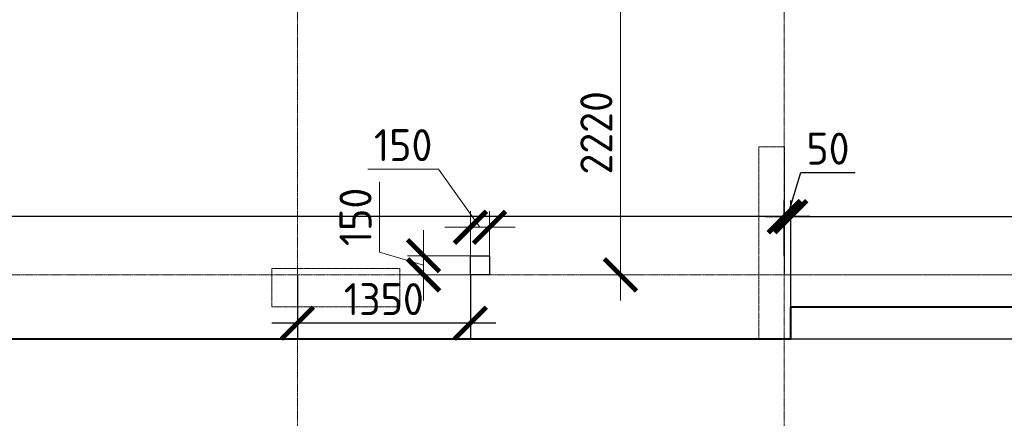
# Model space of a CAD drawing. Header units: millimetres. Extents: x -386473 to 311666, y -59266 to 291810.
# Tile 25 of 132: x -158329 to -150646, y 12434 to 15548. Entities that reach past the tile are written whole.
import ezdxf

# ---------------------------------------------------------------- set-up
doc = ezdxf.new("R2010")
doc.units = ezdxf.units.MM
for name, pattern in [('______5', [1100, 800, -100, 100, -100]), ('DASHED', [7, 5, -2, 0]), ('осевая', [50.8, 31.75, -6.35, 6.35, -6.35])]:
    doc.linetypes.add(name, pattern=pattern)
for name, color, linetype, lineweight in [('ВК_отверстия в полу размеры', 7, 'Continuous', 5), ('Оси', 40, '______5', 18), ('Перекрытие ж_бетон', 1, 'Continuous', 30), ('РАЗМЕРЫ', 1, 'Continuous', 9)]:
    doc.layers.add(name, color=color, linetype=linetype, lineweight=lineweight)
doc.layers.add('Колонна_ бетон', color=7, linetype='Continuous', lineweight=50, true_color=0xb4b496)
doc.styles.add('GOST-2.304_Type-B', font='GOST_Common.ttf')
doc.dimstyles.new('СПДС', dxfattribs={"dimscale": 100, "dimtxt": 2.5, "dimasz": 2.5, "dimexe": 1.25, "dimexo": 0, "dimtad": 1, "dimdec": 0, "dimtxsty": 'GOST-2.304_Type-B', "dimblk": 'ARCHTICK', "dimcen": 2.5, "dimdle": 2, "dimadec": 0, "dimazin": 2, "dimtfac": 0.75, "dimtdec": 0, "dimtmove": 1, "dimatfit": 3, "dimfxl": 1, "dimtolj": 1, "dimarcsym": 1})

# ---------------------------------------------------------------- blocks, each defined once
blk = doc.blocks.new('_ArchTick')
at = {"color": 0, "linetype": 'ByBlock', "const_width": 0.15}
blk.add_lwpolyline([(-0.5, -0.5), (0.5, 0.5)], dxfattribs=at)
blk = doc.blocks.new('*D137')
at = {"layer": 'DEFPOINTS', "color": 0, "transparency": 16777216}
for p in [(-146162.9, 14009.7), (-152312.7, 13304.4), (-146162.9, 13304.4)]:
    blk.add_point(p, dxfattribs=at)
at = {"layer": 'РАЗМЕРЫ', "color": 0, "lineweight": -2, "transparency": 16777216}
for p, q in [((-152312.7, 13304.4), (-152312.7, 14134.7)), ((-146162.9, 13304.4), (-146162.9, 14134.7)), ((-152512.7, 14009.7), (-145962.9, 14009.7))]:
    blk.add_line(p, q, dxfattribs=at)
at = {"layer": 'РАЗМЕРЫ', "color": 0, "lineweight": -2, "transparency": 16777216, "xscale": 250, "yscale": 250, "zscale": 250, "rotation": 180}
blk.add_blockref('_ArchTick', (-152312.7, 14009.7), dxfattribs=at)
at = {"layer": 'РАЗМЕРЫ', "color": 0, "lineweight": -2, "transparency": 16777216, "xscale": 250, "yscale": 250, "zscale": 250}
blk.add_blockref('_ArchTick', (-146162.9, 14009.7), dxfattribs=at)
at = {"layer": 'РАЗМЕРЫ', "color": 0, "lineweight": 0, "transparency": 16777216, "insert": (-149237.8, 14197.2), "char_height": 250, "attachment_point": 5, "style": 'GOST-2.304_Type-B'}
blk.add_mtext('\\A1;6150', dxfattribs=at)
blk = doc.blocks.new('*D138')
at = {"layer": 'DEFPOINTS', "color": 0, "transparency": 16777216}
for p in [(-152362.9, 14009.7), (-152362.9, 13707.2), (-152312.7, 13304.4)]:
    blk.add_point(p, dxfattribs=at)
at = {"layer": 'РАЗМЕРЫ', "color": 0, "lineweight": -2, "transparency": 16777216}
for p, q in [((-152337.8, 14009.7), (-152234.7, 14353.4)), ((-152234.7, 14353.4), (-151809.7, 14353.4)), ((-152362.9, 13707.2), (-152362.9, 14134.7)), ((-152312.7, 13304.4), (-152312.7, 14134.7)), ((-152362.9, 14009.7), (-152612.9, 14009.7)), ((-152312.7, 14009.7), (-152362.9, 14009.7)), ((-152312.7, 14009.7), (-152362.9, 14009.7)), ((-152312.7, 14009.7), (-152062.7, 14009.7))]:
    blk.add_line(p, q, dxfattribs=at)
at = {"layer": 'РАЗМЕРЫ', "color": 0, "lineweight": -2, "transparency": 16777216, "xscale": 250, "yscale": 250, "zscale": 250}
blk.add_blockref('_ArchTick', (-152362.9, 14009.7), dxfattribs=at)
at = {"layer": 'РАЗМЕРЫ', "color": 0, "lineweight": -2, "transparency": 16777216, "xscale": 250, "yscale": 250, "zscale": 250, "rotation": 180}
blk.add_blockref('_ArchTick', (-152312.7, 14009.7), dxfattribs=at)
at = {"layer": 'РАЗМЕРЫ', "color": 0, "lineweight": 0, "transparency": 16777216, "insert": (-152022.2, 14540.9), "char_height": 250, "attachment_point": 5, "style": 'GOST-2.304_Type-B'}
blk.add_mtext('\\A1;50', dxfattribs=at)
blk = doc.blocks.new('*D125')
at = {"layer": 'DEFPOINTS', "color": 0, "transparency": 16777216}
for p in [(-188862.9, 14009.7), (-188862.9, 13722.7), (-152362.9, 13707.2)]:
    blk.add_point(p, dxfattribs=at)
at = {"layer": 'РАЗМЕРЫ', "color": 0, "lineweight": -2, "transparency": 16777216}
for p, q in [((-188862.9, 13722.7), (-188862.9, 14134.7)), ((-152362.9, 13707.2), (-152362.9, 14134.7)), ((-152162.9, 14009.7), (-189062.9, 14009.7))]:
    blk.add_line(p, q, dxfattribs=at)
at = {"layer": 'РАЗМЕРЫ', "color": 0, "lineweight": -2, "transparency": 16777216, "xscale": 250, "yscale": 250, "zscale": 250, "rotation": 180}
blk.add_blockref('_ArchTick', (-188862.9, 14009.7), dxfattribs=at)
at = {"layer": 'РАЗМЕРЫ', "color": 0, "lineweight": -2, "transparency": 16777216, "xscale": 250, "yscale": 250, "zscale": 250}
blk.add_blockref('_ArchTick', (-152362.9, 14009.7), dxfattribs=at)
at = {"layer": 'РАЗМЕРЫ', "color": 0, "lineweight": 0, "transparency": 16777216, "insert": (-170612.9, 14197.2), "char_height": 250, "attachment_point": 5, "style": 'GOST-2.304_Type-B'}
blk.add_mtext('\\A1;36500', dxfattribs=at)
blk = doc.blocks.new('*D153')
at = {"layer": 'DEFPOINTS', "color": 0, "transparency": 16777216}
for p in [(-152175.1, 13304.4), (-150194.6, 13304.4), (-152312.7, 13054.4)]:
    blk.add_point(p, dxfattribs=at)
at = {"layer": 'РАЗМЕРЫ', "color": 0, "lineweight": -2, "transparency": 16777216}
for p, q in [((-149600.9, 13357.5), (-149600.9, 13957.5)), ((-150194.6, 12854.4), (-150194.6, 13504.4)), ((-152175.1, 13304.4), (-150069.6, 13304.4)), ((-150194.6, 13179.4), (-149600.9, 13357.5)), ((-152312.7, 13054.4), (-150069.6, 13054.4))]:
    blk.add_line(p, q, dxfattribs=at)
at = {"layer": 'РАЗМЕРЫ', "color": 0, "lineweight": -2, "transparency": 16777216, "xscale": 250, "yscale": 250, "zscale": 250}
for p, rotation in [((-150194.6, 13304.4), 90), ((-150194.6, 13054.4), 270)]:
    blk.add_blockref('_ArchTick', p, dxfattribs=dict(at, rotation=rotation))
at = {"layer": 'РАЗМЕРЫ', "color": 0, "lineweight": 0, "transparency": 16777216, "insert": (-149788.4, 13657.5), "char_height": 250, "attachment_point": 5, "rotation": 90, "style": 'GOST-2.304_Type-B'}
blk.add_mtext('\\A1;250', dxfattribs=at)
blk = doc.blocks.new('оси2')
at = {"layer": 'Оси', "color": 16, "linetype": 'осевая', "lineweight": 0, "ltscale": 0.25, "transparency": 33554687}
for p, q in [((1020445.5, 5465.4), (1020445.5, -20739.3)), ((1024245.5, 5465.4), (1024245.5, -20739.3)), ((979200, -14692.9), (1032582.1, -14692.9))]:
    blk.add_line(p, q, dxfattribs=at)
blk = doc.blocks.new('стены подвала')
at = {"layer": 'Колонна_ бетон', "color": 252, "linetype": 'DASHED', "lineweight": 0, "ltscale": 0.3, "true_color": 0x939598, "transparency": 33554687}
for p, q in [((-157497.4, -25675.4, 160), (-157497.4, -25675.4, 160)), ((-157497.4, -25675.4, 160), (-157297.4, -25675.4, 160)), ((-157497.4, -27175.4, 160), (-157497.4, -25675.4, 160)), ((-157297.4, -25675.4, 160), (-157297.4, -25675.4, 160)), ((-157297.4, -25675.4, 160), (-157297.4, -26675.4, 160)), ((-160297.4, -26625.4, 160), (-161297.4, -26625.4, 160)), ((-161297.4, -26625.4, 160), (-161297.4, -26925.4, 160)), ((-160297.4, -26925.4, 160), (-160297.4, -26625.4, 160)), ((-157297.4, -26675.4, 160), (-151097.4, -26675.4, 160)), ((-157297.4, -26675.4, 160), (-157297.4, -26675.4, 160)), ((-160297.4, -26925.4, 160), (-161297.4, -26925.4, 160)), ((-157247.4, -26925.4, 160), (-157247.4, -26925.4, 160)), ((-150847.4, -26925.4, 160), (-157247.4, -26925.4, 160)), ((-157247.4, -26925.4, 160), (-157247.4, -27175.4, 160)), ((-157497.4, -27175.4, 160), (-157497.4, -27175.4, 160)), ((-157497.4, -27175.4, 160), (-157247.4, -27175.4, 160)), ((-157247.4, -27175.4, 160), (-157247.4, -27175.4, 160))]:
    blk.add_line(p, q, dxfattribs=at)
blk = doc.blocks.new('*D1089')
at = {"layer": 'DEFPOINTS', "color": 0, "transparency": 16777216}
for p in [(-152796.3, 46969.8), (-152796.3, 46747.7), (-152646.3, 46747.7)]:
    blk.add_point(p, dxfattribs=at)
at = {"layer": 'РАЗМЕРЫ', "color": 0, "lineweight": -2, "transparency": 16777216}
for p, q in [((-153045.6, 47424), (-153595.6, 47424)), ((-152721.3, 46969.8), (-153045.6, 47424)), ((-152796.3, 46747.7), (-152796.3, 47094.8)), ((-152646.3, 46747.7), (-152646.3, 47094.8)), ((-152446.3, 46969.8), (-152996.3, 46969.8))]:
    blk.add_line(p, q, dxfattribs=at)
at = {"layer": 'РАЗМЕРЫ', "color": 0, "lineweight": -2, "transparency": 16777216, "xscale": 250, "yscale": 250, "zscale": 250, "rotation": 180}
blk.add_blockref('_ArchTick', (-152796.3, 46969.8), dxfattribs=at)
at = {"layer": 'РАЗМЕРЫ', "color": 0, "lineweight": -2, "transparency": 16777216, "xscale": 250, "yscale": 250, "zscale": 250}
blk.add_blockref('_ArchTick', (-152646.3, 46969.8), dxfattribs=at)
at = {"layer": 'РАЗМЕРЫ', "color": 0, "lineweight": 0, "transparency": 16777216, "insert": (-153320.6, 47611.5), "char_height": 250, "attachment_point": 5, "style": 'GOST-2.304_Type-B'}
blk.add_mtext('\\A1;150', dxfattribs=at)
blk = doc.blocks.new('*D932')
at = {"layer": 'DEFPOINTS', "color": 0, "transparency": 16777216}
for p in [(-151916.9, 48817.7), (-151916.9, 46597.7), (-151625.5, 46597.7)]:
    blk.add_point(p, dxfattribs=at)
at = {"layer": 'РАЗМЕРЫ', "color": 0, "lineweight": -2, "transparency": 16777216}
for p, q in [((-151625.5, 49017.7), (-151625.5, 46397.7)), ((-151916.9, 48817.7), (-151500.5, 48817.7)), ((-151916.9, 46597.7), (-151500.5, 46597.7))]:
    blk.add_line(p, q, dxfattribs=at)
at = {"layer": 'РАЗМЕРЫ', "color": 0, "lineweight": -2, "transparency": 16777216, "xscale": 250, "yscale": 250, "zscale": 250}
for p, rotation in [((-151625.5, 48817.7), 90), ((-151625.5, 46597.7), 270)]:
    blk.add_blockref('_ArchTick', p, dxfattribs=dict(at, rotation=rotation))
at = {"layer": 'РАЗМЕРЫ', "color": 0, "lineweight": 0, "transparency": 16777216, "insert": (-151813, 47707.7), "char_height": 250, "attachment_point": 5, "rotation": 90, "style": 'GOST-2.304_Type-B'}
blk.add_mtext('\\A1;2220', dxfattribs=at)
blk = doc.blocks.new('*D905')
at = {"layer": 'DEFPOINTS', "color": 0, "transparency": 16777216}
for p in [(-152749.7, 46747.7), (-153161.3, 46597.7), (-152771.8, 46597.7)]:
    blk.add_point(p, dxfattribs=at)
at = {"layer": 'РАЗМЕРЫ', "color": 0, "lineweight": -2, "transparency": 16777216}
for p, q in [((-153505, 46775.8), (-153505, 47325.8)), ((-153161.3, 46947.7), (-153161.3, 46397.7)), ((-153161.3, 46672.7), (-153505, 46775.8)), ((-152749.7, 46747.7), (-153286.3, 46747.7)), ((-152771.8, 46597.7), (-153286.3, 46597.7))]:
    blk.add_line(p, q, dxfattribs=at)
at = {"layer": 'РАЗМЕРЫ', "color": 0, "lineweight": -2, "transparency": 16777216, "xscale": 250, "yscale": 250, "zscale": 250}
for p, rotation in [((-153161.3, 46747.7), 90), ((-153161.3, 46597.7), 270)]:
    blk.add_blockref('_ArchTick', p, dxfattribs=dict(at, rotation=rotation))
at = {"layer": 'РАЗМЕРЫ', "color": 0, "lineweight": 0, "transparency": 16777216, "insert": (-153692.5, 47050.8), "char_height": 250, "attachment_point": 5, "rotation": 90, "style": 'GOST-2.304_Type-B'}
blk.add_mtext('\\A1;150', dxfattribs=at)
blk = doc.blocks.new('*D1091')
at = {"color": 0, "lineweight": -2, "transparency": 16777216}
for p, q in [((-156162.8, 13554.4), (-156162.8, 13053)), ((-154812.8, 13554.4), (-154812.8, 13053)), ((-154612.8, 13178), (-156362.8, 13178))]:
    blk.add_line(p, q, dxfattribs=at)
at = {"layer": 'DEFPOINTS', "color": 0, "transparency": 16777216}
for p in [(-156162.8, 13554.4), (-154812.8, 13554.4, 160), (-156162.8, 13178)]:
    blk.add_point(p, dxfattribs=at)
at = {"color": 0, "lineweight": -2, "transparency": 16777216, "xscale": 250, "yscale": 250, "zscale": 250, "rotation": 180}
blk.add_blockref('_ArchTick', (-156162.8, 13178), dxfattribs=at)
at = {"color": 0, "lineweight": -2, "transparency": 16777216, "xscale": 250, "yscale": 250, "zscale": 250}
blk.add_blockref('_ArchTick', (-154812.8, 13178), dxfattribs=at)
at = {"color": 0, "transparency": 16777216, "insert": (-155487.8, 13365.5), "char_height": 250, "attachment_point": 5, "style": 'GOST-2.304_Type-B'}
blk.add_mtext('\\A1;1350', dxfattribs=at)
blk = doc.blocks.new('отверстия с размерами')
at = {"layer": 'ВК_отверстия в полу размеры', "color": 1, "lineweight": 30, "ltscale": 100, "elevation": 160}
blk.add_lwpolyline([(-152796.3, 46747.7), (-152646.3, 46747.7), (-152646.3, 46597.7), (-152796.3, 46597.7)], close=True, dxfattribs=at)
at = {"layer": 'РАЗМЕРЫ', "lineweight": 0}
for base, p1, p2, picture, middle in [((-151625.5, 46597.7, 160), (-151916.9, 48817.7, 160), (-151916.9, 46597.7, 160), '*D932', (-151813, 47707.7, 160)), ((-153161.3, 46597.7, 160), (-152749.7, 46747.7, 160), (-152771.8, 46597.7, 160), '*D905', (-153692.5, 46838.3, 160))]:
    dim = blk.add_linear_dim(base=base, p1=p1, p2=p2, angle=90, dimstyle='СПДС', override={"dimrnd": 5}, dxfattribs=at)
    dim.commit()
    dim.dimension.update_dxf_attribs({"geometry": picture, "text_midpoint": middle})
dim = blk.add_linear_dim(base=(-152796.3, 46969.8, 160), p1=(-152646.3, 46747.7, 160), p2=(-152796.3, 46747.7, 160), dimstyle='СПДС', override={"dimrnd": 5}, dxfattribs=at)
dim.commit()
dim.dimension.update_dxf_attribs({"geometry": '*D1089', "text_midpoint": (-153108.1, 47424, 160), "dimtype": 160})

msp = doc.modelspace()

# ---------------------------------------------------------------- linework, layer by layer
at = {"layer": 'Перекрытие ж_бетон', "lineweight": 40}
msp.add_lwpolyline([(-193462.7, 30204.4), (-193462.7, 16204.4), (-193212.7, 16204.4), (-193212.7, 13304.4), (-189112.7, 13304.4), (-189112.7, 13054.4), (-152312.7, 13054.4), (-152312.7, 13304.4), (-145912.7, 13304.4), (-145912.7, 30204.4), (-193462.7, 30204.4)], dxfattribs=at)

# ---------------------------------------------------------------- block references
at = {"layer": 'РАЗМЕРЫ'}
for name, p in [('оси2', (-1176608.3, 28247.3)), ('стены подвала', (4934.7, 40229.8, -160))]:
    msp.add_blockref(name, p, dxfattribs=at)
at = {"layer": 'РАЗМЕРЫ', "color": 6}
msp.add_blockref('отверстия с размерами', (-2016.5, -33043.3), dxfattribs=at)

# ---------------------------------------------------------------- dimensions: what is measured, and where the dimension line sits
dim = msp.add_linear_dim(base=(-156162.8, 13178), p1=(-154812.8, 13554.4, 160), p2=(-156162.8, 13554.4), dimstyle='СПДС')
dim.commit()
dim.dimension.update_dxf_attribs({"geometry": '*D1091', "text_midpoint": (-155487.8, 13365.5)})
at = {"layer": 'РАЗМЕРЫ', "color": 1, "lineweight": 0}
for base, p1, p2, picture, middle in [((-152362.9, 14009.7), (-152312.7, 13304.4), (-152362.9, 13707.2), '*D138', (-152172.2, 14540.9)), ((-188862.9, 14009.7), (-152362.9, 13707.2), (-188862.9, 13722.7), '*D125', (-170612.9, 14197.2)), ((-146162.9, 14009.7), (-152312.7, 13304.4), (-146162.9, 13304.4), '*D137', (-149237.8, 14197.2))]:
    dim = msp.add_linear_dim(base=base, p1=p1, p2=p2, dimstyle='СПДС', dxfattribs=at)
    dim.commit()
    dim.dimension.update_dxf_attribs({"geometry": picture, "text_midpoint": middle})
dim = msp.add_linear_dim(base=(-150194.6, 13304.4), p1=(-152312.7, 13054.4), p2=(-152175.1, 13304.4), angle=90, dimstyle='СПДС', dxfattribs=at)
dim.commit()
dim.dimension.update_dxf_attribs({"geometry": '*D153', "text_midpoint": (-149788.4, 13420)})

doc.saveas('drawing.dxf')
